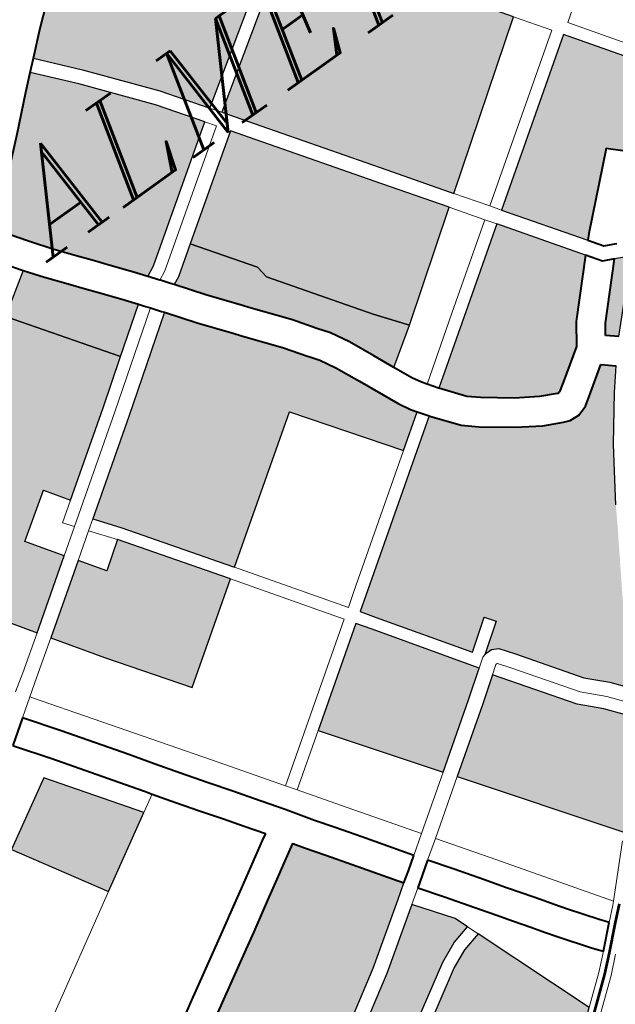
# Model space of a CAD drawing. Header units: metres. Extents: x 148316 to 148653, y 486436 to 486744.
# Tile 57 of 87: x 148548.66 to 148551.51, y 486723.96 to 486728.67. Entities that reach past the tile are written whole.
import ezdxf

# ---------------------------------------------------------------- set-up
doc = ezdxf.new("R2010")
doc.units = ezdxf.units.M
doc.header["$MEASUREMENT"] = 0
for name, color, linetype, lineweight in [('WVB-pen-brm-dik 018', 6, 'Continuous', 13), ('WVB-pen-brm-dik 050', 6, 'Continuous', 53), ('WVB-pen-dik 035', 1, 'Continuous', 40), ('WVB-raster-20%', 254, 'Continuous', 30), ('WVB-raster-60%', 253, 'Continuous', 30), ('WVB-tekst-dik 035', 1, 'Continuous', 40)]:
    doc.layers.add(name, color=color, linetype=linetype, lineweight=lineweight)
doc.styles.add('1 200   cursief   0.18', font='ITALICS.shx', dxfattribs={"height": 0.36})

# ---------------------------------------------------------------- blocks, each defined once
blk = doc.blocks.new('INZET')
at = {"layer": 'WVB-raster-20%', "extrusion": (0, 0, -1)}
for points in [[(0.056681, -0.041698), (0.053069, -0.039082), (0.055255, -0.035973), (0.056354, -0.034395), (0.06008, -0.036898), (0.059504, -0.037708), (0.057663, -0.040309)], [(0.061226, -0.046013), (0.060422, -0.045447), (0.060522, -0.045308), (0.060683, -0.045022), (0.061126, -0.044047), (0.061399, -0.043462), (0.061604, -0.043089), (0.06177, -0.042869), (0.061791, -0.042841), (0.062139, -0.042344), (0.062807, -0.04151), (0.062906, -0.041382), (0.063476, -0.040662), (0.063967, -0.040004), (0.066112, -0.041539), (0.068232, -0.043032), (0.067789, -0.043606), (0.066166, -0.045898), (0.066136, -0.045941), (0.062915, -0.043675)], [(0.054723, -0.04447), (0.054607, -0.044348), (0.053091, -0.042937), (0.052752, -0.043251), (0.051133, -0.042018), (0.051047, -0.041959), (0.052337, -0.040123), (0.055981, -0.042688)], [(0.05741, -0.047045), (0.057374, -0.047032), (0.057169, -0.0469), (0.056417, -0.046383), (0.056073, -0.045888), (0.054969, -0.044729), (0.056267, -0.042889), (0.058206, -0.044254), (0.059673, -0.045287), (0.059243, -0.045834), (0.058992, -0.046049), (0.058337, -0.046527), (0.05783, -0.046845), (0.057442, -0.047036), (0.057419, -0.047044)], [(0.05545, -0.04678), (0.054461, -0.04576), (0.054103, -0.045415), (0.054193, -0.045327), (0.054455, -0.045204), (0.055529, -0.046332), (0.055697, -0.046573)], [(0.062226, -0.056502), (0.061874, -0.056129), (0.061329, -0.055458), (0.060658, -0.054617), (0.060453, -0.054315), (0.060565, -0.054241), (0.060901, -0.053822), (0.061362, -0.053361), (0.062602, -0.051613), (0.063215, -0.05206), (0.064707, -0.053109)], [(0.07419, -0.05878), (0.071844, -0.05737), (0.070451, -0.056572), (0.068994, -0.055675), (0.067576, -0.054693), (0.067216, -0.054444), (0.067969, -0.053362), (0.068353, -0.052817), (0.068668, -0.052384), (0.068833, -0.052136), (0.069033, -0.052253), (0.069289, -0.052405), (0.069631, -0.052609), (0.070106, -0.052891), (0.07071, -0.053253), (0.070813, -0.053315), (0.071211, -0.053554), (0.072694, -0.054424), (0.073621, -0.054984), (0.07454, -0.055522), (0.075524, -0.056107), (0.07571, -0.056216)]]:
    blk.add_hatch(color=256, dxfattribs=at).paths.add_polyline_path(points)
at = {"layer": 'WVB-raster-20%'}
for points in [[(-0.059374, -0.043649), (-0.059927, -0.042938), (-0.061491, -0.040728), (-0.061531, -0.040413), (-0.062518, -0.039023), (-0.060167, -0.037379), (-0.05979, -0.037911), (-0.057949, -0.040511), (-0.056964, -0.041903)], [(-0.070895, -0.044478), (-0.072562, -0.042032), (-0.071105, -0.040996), (-0.071333, -0.04068), (-0.067123, -0.037882), (-0.065438, -0.040257), (-0.066488, -0.041009), (-0.068403, -0.042358), (-0.068796, -0.041787), (-0.069867, -0.042535), (-0.069297, -0.043355), (-0.069554, -0.043536)], [(-0.068634, -0.047699), (-0.069928, -0.045896), (-0.070698, -0.044767), (-0.069352, -0.043822), (-0.069097, -0.043642), (-0.06868, -0.04424), (-0.068036, -0.043777), (-0.066411, -0.046071), (-0.066381, -0.046114)], [(-0.0601, -0.053769), (-0.060122, -0.053754), (-0.060417, -0.053388), (-0.060864, -0.052941), (-0.061864, -0.051529), (-0.062113, -0.051188), (-0.062271, -0.051109), (-0.062436, -0.051109), (-0.062477, -0.051121), (-0.061788, -0.050619), (-0.061965, -0.050376), (-0.062682, -0.050899), (-0.064072, -0.048885), (-0.064307, -0.048549), (-0.063975, -0.048315), (-0.060246, -0.04569), (-0.060236, -0.045704), (-0.059751, -0.04632), (-0.059428, -0.046598), (-0.05873, -0.047107), (-0.058171, -0.047458), (-0.057716, -0.047681), (-0.057564, -0.047736), (-0.057318, -0.047752), (-0.057068, -0.047668), (-0.05678, -0.047482), (-0.056188, -0.047075), (-0.055906, -0.047311), (-0.056311, -0.047811), (-0.057044, -0.0488), (-0.057403, -0.049335), (-0.057844, -0.050016), (-0.058118, -0.050479), (-0.05881, -0.051607), (-0.05936, -0.052513), (-0.059839, -0.053347)], [(-0.073091, -0.050514), (-0.074404, -0.048349), (-0.072776, -0.047399), (-0.071659, -0.048965), (-0.071309, -0.049461)], [(-0.064913, -0.052827), (-0.066772, -0.050284), (-0.064553, -0.048722), (-0.064318, -0.049056), (-0.062768, -0.051302), (-0.063419, -0.051775)], [(-0.069891, -0.057924), (-0.069925, -0.057817), (-0.070237, -0.056851), (-0.068803, -0.055968), (-0.067366, -0.054974), (-0.066711, -0.055849), (-0.066585, -0.056179), (-0.067063, -0.056298), (-0.067555, -0.056523), (-0.069099, -0.05746)], [(-0.068299, -0.061446), (-0.068848, -0.060493), (-0.069206, -0.059789), (-0.069483, -0.059095), (-0.069715, -0.05848), (-0.069798, -0.058217), (-0.068945, -0.057718), (-0.067414, -0.056789), (-0.066963, -0.056583), (-0.066477, -0.056461), (-0.065337, -0.059441), (-0.065504, -0.059576), (-0.066176, -0.060078), (-0.06719, -0.060789), (-0.067828, -0.061175)]]:
    blk.add_hatch(color=256, dxfattribs=at).paths.add_polyline_path(points)
at = {"layer": 'WVB-raster-60%', "extrusion": (0, 0, -1)}
for points in [[(0.060253, -0.036654), (0.056525, -0.034149), (0.058125, -0.031851), (0.059105, -0.030384), (0.059296, -0.030496), (0.059557, -0.030649), (0.060092, -0.030981), (0.060541, -0.03127), (0.060963, -0.03156), (0.061498, -0.031963), (0.061939, -0.032308), (0.062479, -0.032765), (0.062998, -0.033229), (0.062203, -0.03414), (0.060985, -0.035624)], [(0.060261, -0.044259), (0.059374, -0.043649), (0.059927, -0.042938), (0.061491, -0.040728), (0.061531, -0.040413), (0.062518, -0.039023), (0.063208, -0.039506), (0.063397, -0.039598), (0.062921, -0.040235), (0.062354, -0.040951), (0.062256, -0.041078), (0.061578, -0.041924), (0.061225, -0.042429), (0.061015, -0.042707), (0.060774, -0.043145), (0.06049, -0.043754)]]:
    blk.add_hatch(color=256, dxfattribs=at).paths.add_polyline_path(points)
at = {"layer": 'WVB-raster-60%'}
for points in [[(-0.063797, -0.039069), (-0.06403, -0.038767), (-0.064378, -0.038333), (-0.064659, -0.037983), (-0.064907, -0.037674), (-0.065265, -0.037222), (-0.065604, -0.036774), (-0.065817, -0.036472), (-0.066116, -0.036047), (-0.066139, -0.036015), (-0.065725, -0.035677), (-0.065049, -0.035094), (-0.064369, -0.034488), (-0.063618, -0.03379), (-0.063258, -0.033464), (-0.06247, -0.034366), (-0.061264, -0.035836), (-0.060544, -0.036849), (-0.063538, -0.038943)], [(-0.065438, -0.040257), (-0.067123, -0.037882), (-0.066139, -0.037228), (-0.065818, -0.037651), (-0.065454, -0.03811), (-0.065205, -0.038421), (-0.064924, -0.038771), (-0.06458, -0.039199), (-0.06436, -0.039486)]]:
    blk.add_hatch(color=256, dxfattribs=at).paths.add_polyline_path(points)
at = {"layer": 'WVB-pen-brm-dik 018'}
for p, q in [((-0.062998, -0.033229), (-0.063258, -0.033464)), ((-0.062203, -0.03414), (-0.062998, -0.033229)), ((-0.063258, -0.033464), (-0.06247, -0.034366)), ((-0.060985, -0.035624), (-0.062203, -0.03414)), ((-0.06247, -0.034366), (-0.061264, -0.035836)), ((-0.056525, -0.034149), (-0.060253, -0.036654)), ((-0.06008, -0.036898), (-0.056354, -0.034395)), ((-0.060253, -0.036654), (-0.060985, -0.035624)), ((-0.061264, -0.035836), (-0.060544, -0.036849)), ((-0.06008, -0.036898), (-0.060253, -0.036654)), ((-0.060253, -0.036654), (-0.06008, -0.036898)), ((-0.06617, -0.037187), (-0.066389, -0.036874)), ((-0.060544, -0.036849), (-0.063538, -0.038943)), ((-0.06037, -0.037094), (-0.060544, -0.036849)), ((-0.060544, -0.036849), (-0.06037, -0.037094)), ((-0.059504, -0.037708), (-0.06008, -0.036898)), ((-0.066139, -0.037228), (-0.06617, -0.037187)), ((-0.063385, -0.039203), (-0.06037, -0.037094)), ((-0.06037, -0.037094), (-0.063385, -0.039203)), ((-0.067123, -0.037882), (-0.066139, -0.037228)), ((-0.062518, -0.039023), (-0.060167, -0.037379)), ((-0.060167, -0.037379), (-0.05979, -0.037911)), ((-0.05979, -0.037911), (-0.057949, -0.040511)), ((-0.057663, -0.040309), (-0.059504, -0.037708)), ((-0.063538, -0.038943), (-0.063797, -0.039069)), ((-0.063797, -0.039069), (-0.06379, -0.039078)), ((-0.06379, -0.039078), (-0.063729, -0.039158)), ((-0.063208, -0.039506), (-0.062518, -0.039023)), ((-0.053069, -0.039082), (-0.056681, -0.041698)), ((-0.05251, -0.039878), (-0.053069, -0.039082)), ((-0.053069, -0.039082), (-0.05251, -0.039878)), ((-0.063729, -0.039158), (-0.063611, -0.039312)), ((-0.063611, -0.039312), (-0.063385, -0.039203)), ((-0.063385, -0.039203), (-0.063611, -0.039312)), ((-0.063611, -0.039312), (-0.063604, -0.039321)), ((-0.063604, -0.039321), (-0.063543, -0.039403)), ((-0.06436, -0.039486), (-0.065438, -0.040257)), ((-0.064345, -0.039505), (-0.06436, -0.039486)), ((-0.064284, -0.039584), (-0.064345, -0.039505)), ((-0.063543, -0.039403), (-0.063453, -0.039523)), ((-0.063453, -0.039523), (-0.063397, -0.039598)), ((-0.063397, -0.039598), (-0.063208, -0.039506)), ((-0.066315, -0.041253), (-0.064177, -0.039724)), ((-0.064177, -0.039724), (-0.066315, -0.041253)), ((-0.064177, -0.039724), (-0.064284, -0.039584)), ((-0.064162, -0.039743), (-0.064177, -0.039724)), ((-0.064104, -0.039822), (-0.064162, -0.039743)), ((-0.051771, -0.039725), (-0.052092, -0.039951)), ((-0.052092, -0.039951), (-0.051771, -0.039725)), ((-0.066112, -0.041539), (-0.063967, -0.040004)), ((-0.064014, -0.039942), (-0.064104, -0.039822)), ((-0.063967, -0.040004), (-0.064014, -0.039942)), ((-0.056154, -0.042442), (-0.05251, -0.039878)), ((-0.05251, -0.039878), (-0.056154, -0.042442)), ((-0.052092, -0.039951), (-0.050798, -0.041791)), ((-0.050798, -0.041791), (-0.052092, -0.039951)), ((-0.065438, -0.040257), (-0.066488, -0.041009)), ((-0.055981, -0.042688), (-0.052337, -0.040123)), ((-0.052337, -0.040123), (-0.051047, -0.041959)), ((-0.056681, -0.041698), (-0.057663, -0.040309)), ((-0.057949, -0.040511), (-0.056964, -0.041903)), ((-0.066488, -0.041009), (-0.068403, -0.042358)), ((-0.068691, -0.042928), (-0.066315, -0.041253)), ((-0.066315, -0.041253), (-0.068691, -0.042928)), ((-0.068232, -0.043032), (-0.066112, -0.041539)), ((-0.068796, -0.041787), (-0.069867, -0.042535)), ((-0.068403, -0.042358), (-0.068796, -0.041787)), ((-0.056964, -0.041903), (-0.059374, -0.043649)), ((-0.056454, -0.042624), (-0.056964, -0.041903)), ((-0.056964, -0.041903), (-0.056454, -0.042624)), ((-0.056681, -0.041698), (-0.056169, -0.042422)), ((-0.056169, -0.042422), (-0.056681, -0.041698)), ((-0.070895, -0.044478), (-0.072562, -0.042032)), ((-0.068403, -0.042358), (-0.068874, -0.04269)), ((-0.068874, -0.04269), (-0.068403, -0.042358)), ((-0.069867, -0.042535), (-0.069297, -0.043355)), ((-0.05644, -0.042644), (-0.056454, -0.042624)), ((-0.056454, -0.042624), (-0.05644, -0.042644)), ((-0.056169, -0.042422), (-0.056154, -0.042442)), ((-0.056154, -0.042442), (-0.056169, -0.042422)), ((-0.055981, -0.042688), (-0.056154, -0.042442)), ((-0.056154, -0.042442), (-0.055981, -0.042688)), ((-0.068874, -0.04269), (-0.068691, -0.042928)), ((-0.068691, -0.042928), (-0.068874, -0.04269)), ((-0.058379, -0.044008), (-0.05644, -0.042644)), ((-0.05644, -0.042644), (-0.058379, -0.044008)), ((-0.056267, -0.042889), (-0.05644, -0.042644)), ((-0.05644, -0.042644), (-0.056267, -0.042889)), ((-0.054723, -0.04447), (-0.055981, -0.042688)), ((-0.069297, -0.043355), (-0.068691, -0.042928)), ((-0.068691, -0.042928), (-0.069297, -0.043355)), ((-0.068232, -0.043032), (-0.068477, -0.043205)), ((-0.068477, -0.043205), (-0.068232, -0.043032)), ((-0.067789, -0.043606), (-0.068232, -0.043032)), ((-0.058206, -0.044254), (-0.056267, -0.042889)), ((-0.056267, -0.042889), (-0.054969, -0.044729)), ((-0.068477, -0.043205), (-0.069097, -0.043642)), ((-0.069097, -0.043642), (-0.068477, -0.043205)), ((-0.068477, -0.043205), (-0.068036, -0.043777)), ((-0.068036, -0.043777), (-0.068477, -0.043205)), ((-0.069554, -0.043536), (-0.070895, -0.044478)), ((-0.069297, -0.043355), (-0.069554, -0.043536)), ((-0.069352, -0.043822), (-0.069097, -0.043642)), ((-0.069097, -0.043642), (-0.06868, -0.04424)), ((-0.06868, -0.04424), (-0.068036, -0.043777)), ((-0.068036, -0.043777), (-0.066411, -0.046071)), ((-0.066166, -0.045898), (-0.067789, -0.043606)), ((-0.062915, -0.043675), (-0.066136, -0.045941)), ((-0.061226, -0.046013), (-0.062915, -0.043675)), ((-0.059374, -0.043649), (-0.060261, -0.044259)), ((-0.070698, -0.044767), (-0.069352, -0.043822)), ((-0.059849, -0.045044), (-0.058379, -0.044008)), ((-0.058379, -0.044008), (-0.059849, -0.045044)), ((-0.060261, -0.044259), (-0.060058, -0.044705)), ((-0.059673, -0.045287), (-0.058206, -0.044254)), ((-0.07173, -0.045064), (-0.070895, -0.044478)), ((-0.070895, -0.044478), (-0.07173, -0.045064)), ((-0.054488, -0.044803), (-0.054723, -0.04447)), ((-0.060058, -0.044705), (-0.059932, -0.04493)), ((-0.054969, -0.044729), (-0.054721, -0.04508)), ((-0.070698, -0.044767), (-0.071529, -0.04535)), ((-0.071529, -0.04535), (-0.070698, -0.044767)), ((-0.069928, -0.045896), (-0.070698, -0.044767)), ((-0.059932, -0.04493), (-0.059849, -0.045044)), ((-0.054201, -0.044937), (-0.054488, -0.044803)), ((-0.072134, -0.045333), (-0.07173, -0.045064)), ((-0.07173, -0.045064), (-0.072134, -0.045333)), ((-0.059849, -0.045044), (-0.059677, -0.045282)), ((-0.054721, -0.04508), (-0.054455, -0.045204)), ((-0.054455, -0.045204), (-0.054193, -0.045327)), ((-0.071529, -0.04535), (-0.071925, -0.045629)), ((-0.071925, -0.045629), (-0.071529, -0.04535)), ((-0.060422, -0.045447), (-0.061226, -0.046013)), ((-0.060246, -0.04569), (-0.060422, -0.045447)), ((-0.059677, -0.045282), (-0.059673, -0.045287)), ((-0.071925, -0.045629), (-0.072361, -0.045936)), ((-0.072361, -0.045936), (-0.071925, -0.045629)), ((-0.071925, -0.045629), (-0.071743, -0.045885)), ((-0.071743, -0.045885), (-0.071925, -0.045629)), ((-0.071743, -0.045885), (-0.069262, -0.049375)), ((-0.069262, -0.049375), (-0.071743, -0.045885)), ((-0.068634, -0.047699), (-0.069928, -0.045896)), ((-0.066136, -0.045941), (-0.066166, -0.045898)), ((-0.063975, -0.048315), (-0.060246, -0.04569)), ((-0.072934, -0.04634), (-0.072361, -0.045936)), ((-0.072361, -0.045936), (-0.071785, -0.046727)), ((-0.066381, -0.046114), (-0.068634, -0.047699)), ((-0.066411, -0.046071), (-0.066381, -0.046114)), ((-0.064725, -0.048476), (-0.066381, -0.046114)), ((-0.066381, -0.046114), (-0.064725, -0.048476)), ((-0.066136, -0.045941), (-0.064479, -0.048304)), ((-0.064479, -0.048304), (-0.066136, -0.045941)), ((-0.064148, -0.04807), (-0.061226, -0.046013)), ((-0.061226, -0.046013), (-0.064148, -0.04807)), ((-0.072354, -0.047135), (-0.072925, -0.046351)), ((-0.071785, -0.046727), (-0.0708, -0.048123)), ((-0.071373, -0.048524), (-0.072354, -0.047135)), ((-0.074404, -0.048349), (-0.072776, -0.047399)), ((-0.072776, -0.047399), (-0.071659, -0.048965)), ((-0.0708, -0.048123), (-0.07043, -0.048657)), ((-0.064479, -0.048304), (-0.064148, -0.04807)), ((-0.064148, -0.04807), (-0.064479, -0.048304)), ((-0.073091, -0.050514), (-0.074404, -0.048349)), ((-0.068178, -0.050908), (-0.064725, -0.048476)), ((-0.064725, -0.048476), (-0.068178, -0.050908)), ((-0.064307, -0.048549), (-0.063975, -0.048315)), ((-0.071004, -0.049057), (-0.071373, -0.048524)), ((-0.07043, -0.048657), (-0.070045, -0.049205)), ((-0.066772, -0.050284), (-0.064553, -0.048722)), ((-0.064553, -0.048722), (-0.064318, -0.049056)), ((-0.064072, -0.048885), (-0.064307, -0.048549)), ((-0.071659, -0.048965), (-0.071309, -0.049461)), ((-0.062682, -0.050899), (-0.064072, -0.048885)), ((-0.071309, -0.049461), (-0.070893, -0.049216)), ((-0.070893, -0.049216), (-0.071309, -0.049461)), ((-0.070893, -0.049216), (-0.071004, -0.049057)), ((-0.070617, -0.049609), (-0.070893, -0.049216)), ((-0.070045, -0.049205), (-0.069644, -0.049773)), ((-0.064318, -0.049056), (-0.062768, -0.051302)), ((-0.069262, -0.049375), (-0.068178, -0.050908)), ((-0.068178, -0.050908), (-0.069262, -0.049375)), ((-0.071309, -0.049461), (-0.073091, -0.050514)), ((-0.070214, -0.050179), (-0.070617, -0.049609)), ((-0.069644, -0.049773), (-0.069277, -0.050285)), ((-0.069848, -0.050691), (-0.070214, -0.050179)), ((-0.069277, -0.050285), (-0.068975, -0.050712)), ((-0.066772, -0.050284), (-0.068005, -0.051153)), ((-0.068005, -0.051153), (-0.066772, -0.050284)), ((-0.064913, -0.052827), (-0.066772, -0.050284)), ((-0.061965, -0.050376), (-0.062682, -0.050899)), ((-0.061788, -0.050619), (-0.061965, -0.050376)), ((-0.077555, -0.05315), (-0.073091, -0.050514)), ((-0.073091, -0.050514), (-0.077555, -0.05315)), ((-0.062477, -0.051121), (-0.061788, -0.050619)), ((-0.069545, -0.051118), (-0.069848, -0.050691)), ((-0.068975, -0.050712), (-0.068508, -0.051363)), ((-0.068178, -0.050908), (-0.068005, -0.051153)), ((-0.068005, -0.051153), (-0.068178, -0.050908)), ((-0.06923, -0.051557), (-0.069545, -0.051118)), ((-0.068005, -0.051153), (-0.067374, -0.052047)), ((-0.067374, -0.052047), (-0.068005, -0.051153)), ((-0.062768, -0.051302), (-0.063419, -0.051775)), ((-0.062768, -0.051302), (-0.062547, -0.051141)), ((-0.062547, -0.051141), (-0.062768, -0.051302)), ((-0.062547, -0.051141), (-0.062477, -0.051121)), ((-0.062477, -0.051121), (-0.062547, -0.051141)), ((-0.062436, -0.051109), (-0.062477, -0.051121)), ((-0.062271, -0.051109), (-0.062436, -0.051109)), ((-0.062113, -0.051188), (-0.062271, -0.051109)), ((-0.061864, -0.051529), (-0.062113, -0.051188)), ((-0.069389, -0.051651), (-0.06923, -0.051557)), ((-0.068508, -0.051363), (-0.068094, -0.051983)), ((-0.062391, -0.05146), (-0.062602, -0.051613)), ((-0.062602, -0.051613), (-0.062391, -0.05146)), ((-0.062387, -0.051459), (-0.062391, -0.05146)), ((-0.062391, -0.05146), (-0.062387, -0.051459)), ((-0.062354, -0.051459), (-0.062387, -0.051459)), ((-0.062387, -0.051459), (-0.062354, -0.051459)), ((-0.062346, -0.051463), (-0.062354, -0.051459)), ((-0.062354, -0.051459), (-0.062346, -0.051463)), ((-0.062149, -0.051734), (-0.062346, -0.051463)), ((-0.062346, -0.051463), (-0.062149, -0.051734)), ((-0.060864, -0.052941), (-0.061864, -0.051529)), ((-0.069989, -0.052007), (-0.069389, -0.051651)), ((-0.063419, -0.051775), (-0.064913, -0.052827)), ((-0.063215, -0.05206), (-0.062602, -0.051613)), ((-0.062602, -0.051613), (-0.061362, -0.053361)), ((-0.061132, -0.053167), (-0.062149, -0.051734)), ((-0.062149, -0.051734), (-0.061132, -0.053167)), ((-0.070465, -0.05229), (-0.069989, -0.052007)), ((-0.068094, -0.051983), (-0.067784, -0.05241)), ((-0.067374, -0.052047), (-0.066189, -0.053725)), ((-0.066189, -0.053725), (-0.067374, -0.052047)), ((-0.064707, -0.053109), (-0.063215, -0.05206)), ((-0.07107, -0.052653), (-0.070465, -0.05229)), ((-0.067784, -0.05241), (-0.067395, -0.05296)), ((-0.071568, -0.052952), (-0.071173, -0.052715)), ((-0.071173, -0.052715), (-0.07107, -0.052653)), ((-0.073052, -0.053822), (-0.071568, -0.052952)), ((-0.067395, -0.05296), (-0.066643, -0.054042)), ((-0.066189, -0.053725), (-0.064913, -0.052827)), ((-0.064913, -0.052827), (-0.066189, -0.053725)), ((-0.060417, -0.053388), (-0.060864, -0.052941)), ((-0.064707, -0.053109), (-0.065987, -0.054011)), ((-0.065987, -0.054011), (-0.064707, -0.053109)), ((-0.062226, -0.056502), (-0.064707, -0.053109)), ((-0.060678, -0.053622), (-0.061132, -0.053167)), ((-0.061132, -0.053167), (-0.060678, -0.053622)), ((-0.061362, -0.053361), (-0.060901, -0.053822)), ((-0.060122, -0.053754), (-0.060417, -0.053388)), ((-0.060361, -0.054016), (-0.060678, -0.053622)), ((-0.060678, -0.053622), (-0.060361, -0.054016)), ((-0.073979, -0.054383), (-0.073052, -0.053822)), ((-0.066643, -0.054042), (-0.066189, -0.053725)), ((-0.066189, -0.053725), (-0.066643, -0.054042)), ((-0.060901, -0.053822), (-0.060565, -0.054241)), ((-0.066643, -0.054042), (-0.06696, -0.054267)), ((-0.065987, -0.054011), (-0.066439, -0.054328)), ((-0.066439, -0.054328), (-0.065987, -0.054011)), ((-0.065987, -0.054011), (-0.065187, -0.055145)), ((-0.065187, -0.055145), (-0.065987, -0.054011)), ((-0.06696, -0.054267), (-0.067216, -0.054444)), ((-0.06676, -0.054554), (-0.066439, -0.054328)), ((-0.066439, -0.054328), (-0.066047, -0.054875)), ((-0.067216, -0.054444), (-0.067576, -0.054693)), ((-0.067012, -0.054729), (-0.06676, -0.054554)), ((-0.067576, -0.054693), (-0.068994, -0.055675)), ((-0.067012, -0.054729), (-0.067366, -0.054974)), ((-0.067366, -0.054974), (-0.067012, -0.054729)), ((-0.066618, -0.05528), (-0.067012, -0.054729)), ((-0.068803, -0.055968), (-0.067366, -0.054974)), ((-0.067366, -0.054974), (-0.066711, -0.055849)), ((-0.066047, -0.054875), (-0.065604, -0.055504)), ((-0.066176, -0.055907), (-0.066618, -0.05528)), ((-0.065187, -0.055145), (-0.063388, -0.057706)), ((-0.063388, -0.057706), (-0.065187, -0.055145)), ((-0.065604, -0.055504), (-0.065299, -0.055937)), ((-0.068994, -0.055675), (-0.070451, -0.056572)), ((-0.070237, -0.056851), (-0.068803, -0.055968)), ((-0.066711, -0.055849), (-0.066585, -0.056179)), ((-0.065872, -0.056339), (-0.066176, -0.055907)), ((-0.065299, -0.055937), (-0.065041, -0.056306)), ((-0.066585, -0.056179), (-0.067063, -0.056298)), ((-0.066585, -0.056179), (-0.066477, -0.056461)), ((-0.066477, -0.056461), (-0.066585, -0.056179)), ((-0.067063, -0.056298), (-0.067555, -0.056523)), ((-0.066963, -0.056583), (-0.066477, -0.056461)), ((-0.066477, -0.056461), (-0.065337, -0.059441)), ((-0.065612, -0.05671), (-0.065872, -0.056339)), ((-0.065041, -0.056306), (-0.064784, -0.056664)), ((-0.067555, -0.056523), (-0.069099, -0.05746)), ((-0.067414, -0.056789), (-0.066963, -0.056583)), ((-0.065356, -0.057068), (-0.065612, -0.05671)), ((-0.064784, -0.056664), (-0.064587, -0.056948)), ((-0.063388, -0.057706), (-0.06237, -0.056653)), ((-0.068945, -0.057718), (-0.067414, -0.056789)), ((-0.064587, -0.056948), (-0.06439, -0.057223)), ((-0.065159, -0.057352), (-0.065356, -0.057068)), ((-0.06439, -0.057223), (-0.063916, -0.057865)), ((-0.064956, -0.057634), (-0.065159, -0.057352)), ((-0.064474, -0.058288), (-0.064956, -0.057634)), ((-0.063916, -0.057865), (-0.06383, -0.057976)), ((-0.063761, -0.058059), (-0.063456, -0.057776)), ((-0.063456, -0.057776), (-0.063388, -0.057706)), ((-0.06383, -0.057976), (-0.063761, -0.058059)), ((-0.064375, -0.058415), (-0.064474, -0.058288)), ((-0.064662, -0.058895), (-0.064275, -0.058536)), ((-0.064275, -0.058536), (-0.064375, -0.058415)), ((-0.06408, -0.058765), (-0.064465, -0.059122)), ((-0.065337, -0.059441), (-0.064662, -0.058895)), ((-0.064465, -0.059122), (-0.06532, -0.059813))]:
    blk.add_line(p, q, dxfattribs=at)
at = {"layer": 'WVB-pen-brm-dik 050'}
blk.add_line((-0.063669, -0.058178), (-0.063306, -0.057836), dxfattribs=at)
at = {"layer": 'WVB-pen-brm-dik 050', "flags": 128}
for points in [[(-0.064182, -0.058655), (-0.063669, -0.058178)], [(-0.066731, -0.060651), (-0.066088, -0.0602), (-0.065412, -0.059694), (-0.064563, -0.059008), (-0.064182, -0.058655)]]:
    blk.add_lwpolyline(points, dxfattribs=at)
at = {"layer": 'WVB-pen-dik 035', "flags": 128}
for points in [[(-0.062998, -0.033229), (-0.062479, -0.032765), (-0.061939, -0.032308), (-0.061498, -0.031963), (-0.060963, -0.03156), (-0.060541, -0.03127), (-0.060092, -0.030981), (-0.059557, -0.030649), (-0.059296, -0.030496)], [(-0.063258, -0.033464), (-0.062998, -0.033229)], [(-0.066139, -0.036015), (-0.065725, -0.035677), (-0.065049, -0.035094), (-0.064369, -0.034488), (-0.063618, -0.03379), (-0.063258, -0.033464)], [(-0.063797, -0.039069), (-0.06403, -0.038767), (-0.064378, -0.038333), (-0.064659, -0.037983), (-0.064907, -0.037674), (-0.065265, -0.037222), (-0.065604, -0.036774), (-0.065817, -0.036472), (-0.066116, -0.036047), (-0.066139, -0.036015)], [(-0.066684, -0.036455), (-0.066389, -0.036874), (-0.06617, -0.037187), (-0.066139, -0.037228)], [(-0.066139, -0.037228), (-0.065818, -0.037651), (-0.065454, -0.03811), (-0.065205, -0.038421), (-0.064924, -0.038771), (-0.06458, -0.039199), (-0.06436, -0.039486)], [(-0.063611, -0.039312), (-0.063729, -0.039158), (-0.06379, -0.039078), (-0.063797, -0.039069)], [(-0.063397, -0.039598), (-0.063453, -0.039523), (-0.063543, -0.039403), (-0.063604, -0.039321), (-0.063611, -0.039312)], [(-0.06436, -0.039486), (-0.064345, -0.039505), (-0.064284, -0.039584), (-0.064177, -0.039724)], [(-0.064177, -0.039724), (-0.064162, -0.039743), (-0.064104, -0.039822), (-0.064014, -0.039942), (-0.063967, -0.040004)], [(-0.062256, -0.041078), (-0.062354, -0.040951), (-0.062921, -0.040235), (-0.063397, -0.039598)], [(-0.063967, -0.040004), (-0.063476, -0.040662), (-0.062906, -0.041382), (-0.062807, -0.04151)], [(-0.060261, -0.044259), (-0.06049, -0.043754), (-0.060774, -0.043145), (-0.061015, -0.042707), (-0.061225, -0.042429), (-0.061578, -0.041924), (-0.062256, -0.041078)], [(-0.062807, -0.04151), (-0.062139, -0.042344), (-0.061791, -0.042841), (-0.06177, -0.042869)], [(-0.06177, -0.042869), (-0.061604, -0.043089), (-0.061399, -0.043462), (-0.061126, -0.044047), (-0.060683, -0.045022), (-0.060522, -0.045308), (-0.060422, -0.045447)], [(-0.052752, -0.043251), (-0.053091, -0.042937), (-0.054607, -0.044348), (-0.054723, -0.04447)], [(-0.059849, -0.045044), (-0.059932, -0.04493), (-0.060058, -0.044705), (-0.060261, -0.044259)], [(-0.054723, -0.04447), (-0.054488, -0.044803), (-0.054201, -0.044937)], [(-0.054969, -0.044729), (-0.056073, -0.045888), (-0.056417, -0.046383)], [(-0.054455, -0.045204), (-0.054721, -0.04508), (-0.054969, -0.044729)], [(-0.059673, -0.045287), (-0.059677, -0.045282), (-0.059849, -0.045044)], [(-0.055697, -0.046573), (-0.055529, -0.046332), (-0.054455, -0.045204)], [(-0.060422, -0.045447), (-0.060246, -0.04569)], [(-0.056417, -0.046383), (-0.057169, -0.0469), (-0.057374, -0.047032), (-0.05741, -0.047045), (-0.057419, -0.047044), (-0.057442, -0.047036), (-0.05783, -0.046845), (-0.058337, -0.046527), (-0.058992, -0.046049), (-0.059243, -0.045834), (-0.059673, -0.045287)], [(-0.060246, -0.04569), (-0.060236, -0.045704), (-0.059751, -0.04632), (-0.059428, -0.046598), (-0.05873, -0.047107), (-0.058171, -0.047458), (-0.057716, -0.047681), (-0.057564, -0.047736), (-0.057318, -0.047752), (-0.057068, -0.047668), (-0.05678, -0.047482), (-0.056188, -0.047075)], [(-0.072361, -0.045936), (-0.072934, -0.04634)], [(-0.066643, -0.054042), (-0.067395, -0.05296), (-0.067784, -0.05241), (-0.068094, -0.051983), (-0.068508, -0.051363), (-0.068975, -0.050712), (-0.069277, -0.050285), (-0.069644, -0.049773), (-0.070045, -0.049205), (-0.07043, -0.048657), (-0.0708, -0.048123), (-0.071785, -0.046727), (-0.072361, -0.045936)], [(-0.072934, -0.04634), (-0.072925, -0.046351), (-0.072354, -0.047135), (-0.071373, -0.048524), (-0.071004, -0.049057), (-0.070893, -0.049216)], [(-0.05545, -0.04678), (-0.055697, -0.046573)], [(-0.056188, -0.047075), (-0.055906, -0.047311)], [(-0.070893, -0.049216), (-0.070617, -0.049609), (-0.070214, -0.050179), (-0.069848, -0.050691), (-0.069545, -0.051118), (-0.06923, -0.051557)], [(-0.06923, -0.051557), (-0.069389, -0.051651), (-0.069989, -0.052007), (-0.070465, -0.05229), (-0.07107, -0.052653), (-0.071173, -0.052715), (-0.071568, -0.052952), (-0.073052, -0.053822), (-0.073979, -0.054383), (-0.074895, -0.054919), (-0.07588, -0.055504), (-0.076096, -0.05563)], [(-0.069289, -0.052405), (-0.069033, -0.052253), (-0.068833, -0.052136)], [(-0.068833, -0.052136), (-0.068668, -0.052384), (-0.068353, -0.052817), (-0.067969, -0.053362), (-0.067216, -0.054444)], [(-0.07571, -0.056216), (-0.075524, -0.056107), (-0.07454, -0.055522), (-0.073621, -0.054984), (-0.072694, -0.054424), (-0.071211, -0.053554), (-0.070813, -0.053315), (-0.07071, -0.053253), (-0.070106, -0.052891), (-0.069631, -0.052609), (-0.069289, -0.052405)], [(-0.067216, -0.054444), (-0.06696, -0.054267), (-0.066643, -0.054042)], [(-0.066439, -0.054328), (-0.06676, -0.054554), (-0.067012, -0.054729)], [(-0.063761, -0.058059), (-0.06383, -0.057976), (-0.063916, -0.057865), (-0.06439, -0.057223), (-0.064587, -0.056948), (-0.064784, -0.056664), (-0.065041, -0.056306), (-0.065299, -0.055937), (-0.065604, -0.055504), (-0.066047, -0.054875), (-0.066439, -0.054328)], [(-0.067012, -0.054729), (-0.066618, -0.05528), (-0.066176, -0.055907), (-0.065872, -0.056339), (-0.065612, -0.05671), (-0.065356, -0.057068), (-0.065159, -0.057352), (-0.064956, -0.057634), (-0.064474, -0.058288), (-0.064375, -0.058415), (-0.064275, -0.058536)], [(-0.064275, -0.058536), (-0.063761, -0.058059)]]:
    blk.add_lwpolyline(points, dxfattribs=at)
at = {"layer": 'WVB-raster-20%', "flags": 128}
for points in [[(-0.053069, -0.039082), (-0.055255, -0.035973), (-0.056354, -0.034395), (-0.06008, -0.036898), (-0.059504, -0.037708), (-0.057663, -0.040309), (-0.056681, -0.041698)], [(-0.056964, -0.041903), (-0.057949, -0.040511), (-0.05979, -0.037911), (-0.060167, -0.037379), (-0.062518, -0.039023), (-0.061531, -0.040413), (-0.061491, -0.040728), (-0.059927, -0.042938), (-0.059374, -0.043649)], [(-0.065438, -0.040257), (-0.067123, -0.037882), (-0.071333, -0.04068), (-0.071105, -0.040996), (-0.072562, -0.042032), (-0.070895, -0.044478), (-0.069554, -0.043536), (-0.069297, -0.043355), (-0.069867, -0.042535), (-0.068796, -0.041787), (-0.068403, -0.042358), (-0.066488, -0.041009)], [(-0.06177, -0.042869), (-0.061791, -0.042841), (-0.062139, -0.042344), (-0.062807, -0.04151), (-0.062906, -0.041382), (-0.063476, -0.040662), (-0.063967, -0.040004), (-0.066112, -0.041539), (-0.068232, -0.043032), (-0.067789, -0.043606), (-0.066166, -0.045898), (-0.066136, -0.045941), (-0.062915, -0.043675), (-0.061226, -0.046013), (-0.060422, -0.045447), (-0.060522, -0.045308), (-0.060683, -0.045022), (-0.061126, -0.044047), (-0.061399, -0.043462), (-0.061604, -0.043089)], [(-0.052752, -0.043251), (-0.051133, -0.042018), (-0.051047, -0.041959), (-0.052337, -0.040123), (-0.055981, -0.042688), (-0.054723, -0.04447), (-0.054607, -0.044348), (-0.053091, -0.042937)], [(-0.056417, -0.046383), (-0.056073, -0.045888), (-0.054969, -0.044729), (-0.056267, -0.042889), (-0.058206, -0.044254), (-0.059673, -0.045287), (-0.059243, -0.045834), (-0.058992, -0.046049), (-0.058337, -0.046527), (-0.05783, -0.046845), (-0.057442, -0.047036), (-0.057419, -0.047044), (-0.05741, -0.047045), (-0.057374, -0.047032), (-0.057169, -0.0469)], [(-0.066381, -0.046114), (-0.066411, -0.046071), (-0.068036, -0.043777), (-0.06868, -0.04424), (-0.069097, -0.043642), (-0.069352, -0.043822), (-0.070698, -0.044767), (-0.069928, -0.045896), (-0.068634, -0.047699)], [(-0.05545, -0.04678), (-0.054461, -0.04576), (-0.054103, -0.045415), (-0.054193, -0.045327), (-0.054455, -0.045204), (-0.055529, -0.046332), (-0.055697, -0.046573)], [(-0.071309, -0.049461), (-0.071659, -0.048965), (-0.072776, -0.047399), (-0.074404, -0.048349), (-0.073091, -0.050514)], [(-0.062768, -0.051302), (-0.064318, -0.049056), (-0.064553, -0.048722), (-0.066772, -0.050284), (-0.064913, -0.052827), (-0.063419, -0.051775)], [(-0.060453, -0.054315), (-0.060565, -0.054241), (-0.060901, -0.053822), (-0.061362, -0.053361), (-0.062602, -0.051613), (-0.063215, -0.05206), (-0.064707, -0.053109), (-0.062226, -0.056502), (-0.061874, -0.056129), (-0.061329, -0.055458), (-0.060658, -0.054617)], [(-0.07419, -0.05878), (-0.071844, -0.05737), (-0.070451, -0.056572), (-0.068994, -0.055675), (-0.067576, -0.054693), (-0.067216, -0.054444), (-0.067969, -0.053362), (-0.068353, -0.052817), (-0.068668, -0.052384), (-0.068833, -0.052136), (-0.069033, -0.052253), (-0.069289, -0.052405), (-0.069631, -0.052609), (-0.070106, -0.052891), (-0.07071, -0.053253), (-0.070813, -0.053315), (-0.071211, -0.053554), (-0.072694, -0.054424), (-0.073621, -0.054984), (-0.07454, -0.055522), (-0.075524, -0.056107), (-0.07571, -0.056216)], [(-0.069891, -0.057924), (-0.069099, -0.05746), (-0.067555, -0.056523), (-0.067063, -0.056298), (-0.066585, -0.056179), (-0.066711, -0.055849), (-0.067366, -0.054974), (-0.068803, -0.055968), (-0.070237, -0.056851), (-0.069925, -0.057817)], [(-0.065337, -0.059441), (-0.066477, -0.056461), (-0.066963, -0.056583), (-0.067414, -0.056789), (-0.068945, -0.057718), (-0.069798, -0.058217), (-0.069715, -0.05848), (-0.069483, -0.059095), (-0.069206, -0.059789), (-0.068848, -0.060493), (-0.068299, -0.061446), (-0.067828, -0.061175), (-0.06719, -0.060789), (-0.066176, -0.060078), (-0.065504, -0.059576)]]:
    blk.add_lwpolyline(points, close=True, dxfattribs=at)
blk.add_lwpolyline([(-0.057844, -0.050016), (-0.057403, -0.049335), (-0.057044, -0.0488), (-0.056311, -0.047811), (-0.055906, -0.047311), (-0.056188, -0.047075), (-0.05678, -0.047482), (-0.057068, -0.047668), (-0.057318, -0.047752), (-0.057564, -0.047736), (-0.057716, -0.047681), (-0.058171, -0.047458), (-0.05873, -0.047107), (-0.059428, -0.046598), (-0.059751, -0.04632), (-0.060236, -0.045704), (-0.060246, -0.04569), (-0.063975, -0.048315), (-0.064307, -0.048549), (-0.064072, -0.048885), (-0.062682, -0.050899), (-0.061965, -0.050376), (-0.061788, -0.050619), (-0.062477, -0.051121), (-0.062436, -0.051109), (-0.062271, -0.051109), (-0.062113, -0.051188), (-0.061864, -0.051529), (-0.060864, -0.052941), (-0.060417, -0.053388), (-0.060122, -0.053754)], dxfattribs=at)
at = {"layer": 'WVB-raster-60%', "flags": 128}
for points in [[(-0.056525, -0.034149), (-0.058125, -0.031851), (-0.059105, -0.030384), (-0.059296, -0.030496), (-0.059557, -0.030649), (-0.060092, -0.030981), (-0.060541, -0.03127), (-0.060963, -0.03156), (-0.061498, -0.031963), (-0.061939, -0.032308), (-0.062479, -0.032765), (-0.062998, -0.033229), (-0.062203, -0.03414), (-0.060985, -0.035624), (-0.060253, -0.036654)], [(-0.060544, -0.036849), (-0.061264, -0.035836), (-0.06247, -0.034366), (-0.063258, -0.033464), (-0.063618, -0.03379), (-0.064369, -0.034488), (-0.065049, -0.035094), (-0.065725, -0.035677), (-0.066139, -0.036015), (-0.066116, -0.036047), (-0.065817, -0.036472), (-0.065604, -0.036774), (-0.065265, -0.037222), (-0.064907, -0.037674), (-0.064659, -0.037983), (-0.064378, -0.038333), (-0.06403, -0.038767), (-0.063797, -0.039069), (-0.063538, -0.038943)], [(-0.06436, -0.039486), (-0.06458, -0.039199), (-0.064924, -0.038771), (-0.065205, -0.038421), (-0.065454, -0.03811), (-0.065818, -0.037651), (-0.066139, -0.037228), (-0.067123, -0.037882), (-0.065438, -0.040257)], [(-0.059374, -0.043649), (-0.059927, -0.042938), (-0.061491, -0.040728), (-0.061531, -0.040413), (-0.062518, -0.039023), (-0.063208, -0.039506), (-0.063397, -0.039598), (-0.062921, -0.040235), (-0.062354, -0.040951), (-0.062256, -0.041078), (-0.061578, -0.041924), (-0.061225, -0.042429), (-0.061015, -0.042707), (-0.060774, -0.043145), (-0.06049, -0.043754), (-0.060261, -0.044259)]]:
    blk.add_lwpolyline(points, close=True, dxfattribs=at)
at = {"layer": 'WVB-tekst-dik 035', "style": '1 200   cursief   0.18'}
blk.add_text('ALMERE-BUITEN', height=0.0024, dxfattribs=at).set_placement((-0.065377, -0.037383))

msp = doc.modelspace()

# ---------------------------------------------------------------- block references
at = {"layer": 'WVB-raster-60%', "xscale": 200, "yscale": 200, "zscale": 200, "rotation": 35.4407035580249}
msp.add_blockref('INZET', (148555.136, 486741.2042), dxfattribs=at)

doc.saveas('drawing.dxf')
